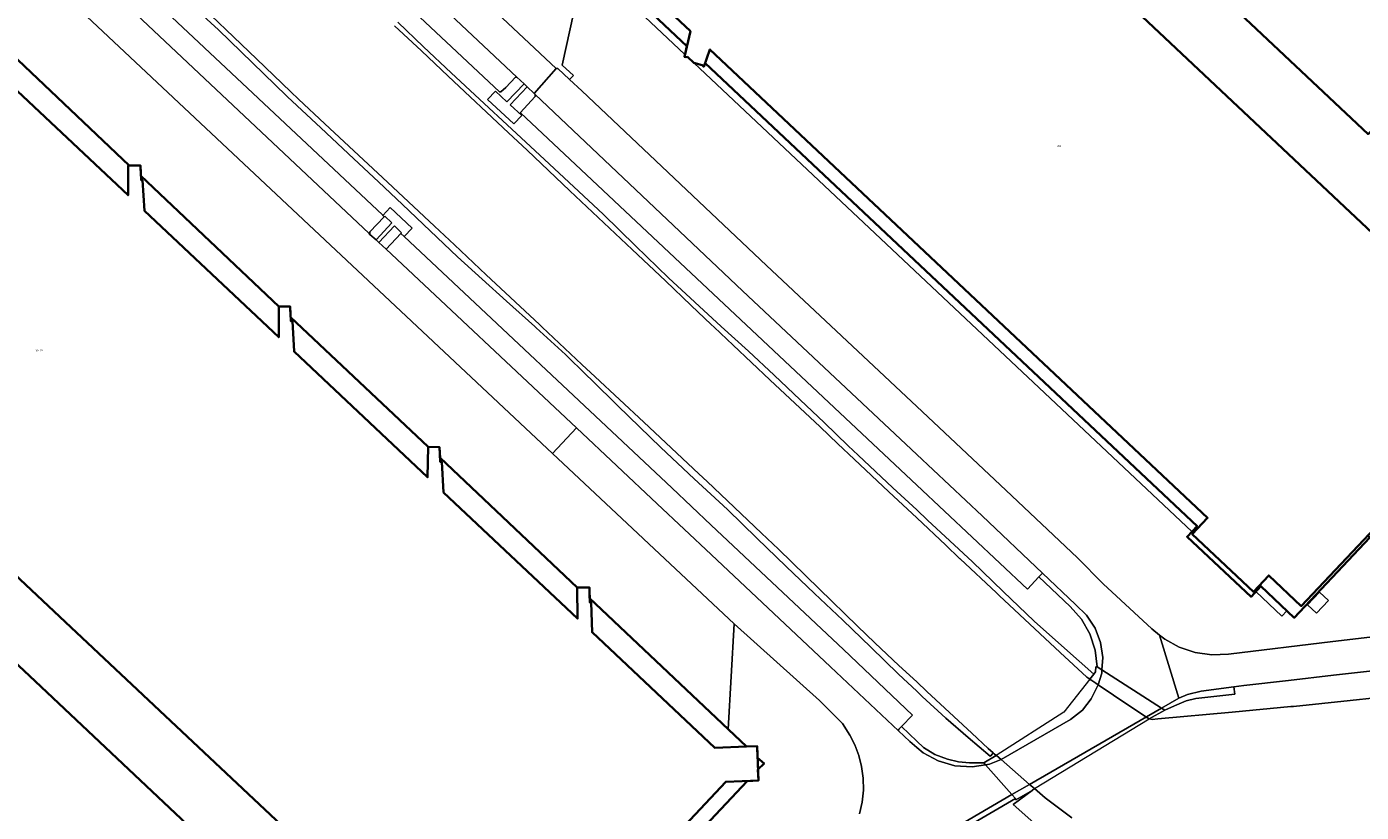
# Model space of a CAD drawing. Header units: metres. Extents: x 73718 to 76933, y 443658 to 446696.
# Tile 141 of 153: x 75856 to 76137, y 445691 to 445856. Entities that reach past the tile are written whole.
import ezdxf
from ezdxf.enums import TextEntityAlignment as Align

# ---------------------------------------------------------------- set-up
doc = ezdxf.new("R2010")
doc.units = ezdxf.units.M
for name, color, linetype, lineweight in [('B-WE-GR-GROENVOORZIENING-GV', 80, 'Continuous', 18), ('B-WE-KW-KUNSTWERK_DEK-GV', 170, 'Continuous', 18), ('B-WE-OG-BEBOUWING-GV', 7, 'Continuous', 35), ('B-WE-OG-BEBOUWING-T18', 10, 'Continuous', 18), ('B-WE-OG-BEBOUWING_LUIFEL-GV', 7, 'Continuous', 18), ('B-WE-OG-BEBOUWING_OVERBOUWING-GV', 7, 'Continuous', 18), ('B-WE-OG-TERREIN_ERF-GV', 7, 'Continuous', 18), ('B-WE-OG-TERREIN_OEVER-GV', 7, 'Continuous', 18), ('B-WE-OG-WATER_SLOOT-GV', 120, 'Continuous', 18), ('B-WE-VH-GESLOTENVERHARDING_ASFALT-GV', 10, 'Continuous', 18), ('B-WE-VH-ONVERHARD-GV', 252, 'Continuous', 18), ('B-WE-VH-OPENVERHARDING_BETONSTRAATSTEEN-GV', 30, 'Continuous', 18), ('B-WE-VH-OPENVERHARDING_TEGEL-GV', 30, 'Continuous', 18)]:
    doc.layers.add(name, color=color, linetype=linetype, lineweight=lineweight)
doc.styles.add('NLCS-ISO-M200-T18', font='NLCS-ISO.ttf', dxfattribs={"height": 0.36})

msp = doc.modelspace()

# ---------------------------------------------------------------- linework, layer by layer
at = {"layer": 'B-WE-GR-GROENVOORZIENING-GV', "flags": 128}
for points in [[(75934.086, 445857.355), (75939.476, 445852.182), (75945.349, 445846.702), (75951.282, 445841.167), (75958.087, 445834.864), (75964.96, 445828.497), (75971.085, 445822.766), (75977.271, 445816.978), (75984.112, 445810.317), (75991.021, 445803.588), (75996.537, 445798.502), (76002.108, 445793.365), (76007.867, 445788.182), (76013.275, 445783.096), (76018.738, 445777.959), (76023.752, 445773.124), (76028.817, 445768.24), (76030.912, 445766.28), (76038.215, 445759.449), (76043.224, 445754.764), (76045.518, 445752.618), (76050.21, 445748.249), (76054.949, 445743.835), (76061.396, 445737.639), (76067.908, 445731.38), (76074.283, 445725.722), (76080.471, 445720.229), (76080.823, 445720.677), (76080.926, 445721.768), (76081.186, 445721.743), (76080.776, 445725.294), (76079.659, 445728.688), (76077.88, 445731.788), (76075.513, 445734.466), (76068.94, 445740.687), (76066.519, 445738.098), (76043.224, 445759.982), (75959.879, 445838.275), (75959.855, 445838.299), (75962.962, 445841.702), (75963.005, 445842.177), (75962.777, 445842.391), (75961.308, 445843.765), (75957.718, 445839.995), (75960.144, 445837.74), (75958.517, 445835.967), (75952.975, 445841.087), (75954.623, 445842.862), (75957.054, 445840.614), (75960.657, 445844.374), (75959.111, 445845.821), (75958.822, 445845.821), (75956.804, 445843.643), (75955.785, 445842.73), (75955.512, 445842.73), (75862.633, 445929.786)], [(75838.8, 445903.205), (75930.851, 445816.826), (75930.944, 445816.735), (75932.456, 445818.359), (75937.087, 445814.048), (75935.441, 445812.28), (75991.724, 445759.381), (76000, 445751.594), (76027.845, 445725.395), (76042.372, 445711.568), (76040.009, 445709.195), (76043.224, 445706.159), (76044.639, 445704.822), (76047.054, 445703.328), (76049.711, 445702.33), (76052.015, 445701.806), (76054.366, 445701.57), (76056.135, 445701.55), (76057.364, 445701.579), (76059.97, 445703.1), (76059.529, 445703.483), (76059.332, 445703.654), (76059.101, 445703.397), (76058.792, 445703.054), (76058.693, 445702.944), (76054.037, 445706.919), (76049.334, 445710.935), (76044.392, 445715.555), (76043.224, 445716.647), (76039.399, 445720.222), (76033.562, 445725.88), (76027.665, 445731.596), (76021.755, 445737.219), (76015.786, 445742.899), (76009.626, 445748.844), (76003.404, 445754.85), (75996.456, 445761.332), (75989.437, 445767.88), (75984.925, 445772.249), (75980.367, 445776.663), (75974.887, 445782.035), (75973.769, 445783.132), (75969.352, 445787.462), (75963.192, 445793.049), (75962.89, 445793.322), (75956.969, 445798.692), (75951.848, 445803.312), (75946.675, 445807.979), (75940.909, 445813.459), (75935.084, 445818.994), (75929.998, 445823.793), (75924.861, 445828.641), (75917.913, 445835.123), (75910.895, 445841.671), (75910.707, 445841.854), (75903.53, 445848.817), (75896.353, 445855.781), (75889.083, 445862.514)], [(76067.856, 445688.972), (76063.536, 445692.812), (76067.482, 445695.769), (76064.111, 445693.808), (76063.977, 445694.038), (76043.224, 445681.954)]]:
    msp.add_lwpolyline(points, dxfattribs=at)
for points in [[(75928.219, 445813.243), (75928.241, 445812.74), (75929.516, 445811.57), (75932.84, 445815.132), (75931.352, 445816.578), (75931.233, 445816.455)], [(75930.109, 445811.027), (75931.661, 445809.604), (75934.744, 445812.935), (75934.864, 445813.07), (75933.382, 445814.525)]]:
    msp.add_lwpolyline(points, close=True, dxfattribs=at)
at = {"layer": 'B-WE-KW-KUNSTWERK_DEK-GV', "flags": 128}
msp.add_lwpolyline([(76057.364, 445701.579), (76057.722, 445701.171), (76063.239, 445694.879), (76063.977, 445694.038), (76064.111, 445693.808), (76067.482, 445695.769), (76067.993, 445696.152), (76092.095, 445710.809), (76095.385, 445712.622), (76094.708, 445713.057), (76082.19, 445721.098), (76081.186, 445721.743), (76080.926, 445721.768), (76080.823, 445720.677), (76080.471, 445720.229), (76079.632, 445719.161), (76074.169, 445712.209), (76059.97, 445703.1)], close=True, dxfattribs=at)
at = {"layer": 'B-WE-OG-BEBOUWING-GV', "flags": 128}
for points in [[(76138.166, 445833.824), (76052.343, 445914.585), (76052.228, 445914.693), (75863.242, 446092.616), (75741.815, 446206.946), (75731.982, 446196.503), (75716.271, 446179.806), (75680.473, 446141.761), (75676.998, 446138.067), (75676.163, 446137.178), (75672.636, 446140.5), (75600.69, 446064.129)], [(75606.47, 445954.452), (75669.826, 445895.091), (75716.273, 445851.519), (75856.62, 445719.86), (75937.6, 445643.509), (75946.91, 445653.417), (75863.021, 445732.284), (75725.924, 445861.322), (75694.751, 445890.662), (75659.312, 445924.019), (75632.337, 445949.407), (75634.63, 445951.695), (75602.964, 445981.899), (75634.673, 446015.77), (75647.344, 446028.984), (75650.803, 446032.664), (75648.513, 446034.817), (75644.917, 446030.991), (75622.167, 446052.377)], [(76138.166, 445833.824), (76052.343, 445914.585)], [(75669.826, 445895.091), (75716.273, 445851.519), (75856.62, 445719.86), (75937.6, 445643.509), (75946.91, 445653.417), (75863.021, 445732.284), (75694.751, 445890.662)], [(76061.139, 445886.369), (76167.502, 445786.255)], [(76061.139, 445886.369), (76167.502, 445786.255)], [(75725.924, 445861.322), (75863.021, 445732.284), (75946.91, 445653.417)], [(75725.924, 445861.322), (75863.021, 445732.284), (75946.91, 445653.417)], [(75966.709, 445654.218), (76007.563, 445697.736), (76009.93, 445697.821), (76009.844, 445700.189), (76011.142, 445701.417), (76009.756, 445702.632), (76009.668, 445705.079), (76007.462, 445704.999), (75974.444, 445736.213), (75974.382, 445738.471), (75971.839, 445738.442), (75942.977, 445765.759), (75942.847, 445767.977), (75940.478, 445768.025), (75911.538, 445795.314), (75911.425, 445797.567), (75909.087, 445797.581), (75880.078, 445825.056), (75879.955, 445827.226), (75877.621, 445827.249), (75848.615, 445854.624)], [(75852.727, 445614.652), (75881.767, 445587.402), (75881.886, 445585.024), (75884.325, 445585.094), (75885.598, 445583.752), (75886.772, 445585.164), (75889.212, 445585.234), (75889.148, 445587.449), (75930.055, 445630.986), (75927.813, 445633.093), (75937.6, 445643.509), (75856.62, 445719.86), (75716.273, 445851.519)], [(75854.894, 445619.074), (75856.843, 445617.39), (75882.085, 445593.516), (75881.151, 445592.528), (75881.53, 445592.169), (75881.886, 445585.024), (75889.212, 445585.234), (75889.011, 445592.239), (75927.813, 445633.093), (75937.6, 445643.509), (75856.62, 445719.86), (75716.273, 445851.519)], [(75965.536, 445657.509), (76003.053, 445697.573), (76009.93, 445697.821), (76009.668, 445705.079), (76007.462, 445704.999), (76000.74, 445704.757), (75974.956, 445729.042), (75974.784, 445735.304), (75974.469, 445735.295), (75974.382, 445738.471), (75971.839, 445738.442), (75971.915, 445731.906), (75943.718, 445758.457), (75943.341, 445764.875), (75943.03, 445764.857), (75942.847, 445767.977), (75940.478, 445768.025), (75940.35, 445761.629), (75912.278, 445788.062), (75911.956, 445794.508), (75911.579, 445794.489), (75911.425, 445797.567), (75909.087, 445797.581), (75909.05, 445791.102), (75880.792, 445817.711), (75880.427, 445824.128), (75880.132, 445824.111), (75879.955, 445827.226), (75877.409, 445827.251), (75877.348, 445820.954), (75849.373, 445847.297)]]:
    msp.add_lwpolyline(points, dxfattribs=at)
for points in [[(76052.343, 445914.585), (76138.166, 445833.824), (76139.228, 445834.953), (76182.974, 445881.44), (76183.597, 445885.039), (76111.043, 445952.48), (76112.582, 445954.121), (76112.111, 445954.565), (76107.642, 445955.641), (76107.831, 445958.594), (76100.349, 445965.64), (76098.781, 445963.972), (76053.414, 445915.724)], [(76138.166, 445833.824), (76139.228, 445834.953), (76182.974, 445881.44), (76183.926, 445886.94), (76100.349, 445965.64), (76053.414, 445915.724), (76052.343, 445914.585)], [(75976.63, 445873.375), (75974.711, 445871.365), (75994.908, 445852.358), (75994.369, 445850.108), (75994.746, 445850.018), (75995.003, 445850.05), (75996.339, 445848.791), (75998.09, 445848.32), (75998.446, 445848.005), (75998.717, 445848.774), (76102.216, 445751.373), (76100.11, 445749.135), (76113.546, 445736.491), (76115.625, 445738.7), (76122.643, 445732.099), (76138.514, 445748.972), (76138.101, 445749.361), (76139.626, 445750.976), (76142.263, 445748.513), (76168.606, 445776.61), (76167.502, 445786.255), (76061.139, 445886.369), (76021.003, 445924.146), (75975.061, 445874.852)], [(75994.369, 445850.108), (75994.746, 445850.018), (75995.003, 445850.05), (75996.339, 445848.791), (75998.09, 445848.32), (75998.446, 445848.005), (75999.724, 445851.64), (76104.419, 445753.103), (76101.172, 445749.64), (76114.06, 445737.554), (76117.273, 445740.975), (76124.112, 445734.551), (76139.626, 445750.976), (76142.263, 445748.513), (76168.606, 445776.61), (76167.502, 445786.255), (76061.139, 445886.369), (76021.003, 445924.146), (75975.061, 445874.852), (75995.653, 445855.471)]]:
    msp.add_lwpolyline(points, close=True, dxfattribs=at)
at = {"layer": 'B-WE-OG-BEBOUWING_LUIFEL-GV', "flags": 128}
for points in [[(75994.908, 445852.358), (75976.324, 445869.847), (75975.241, 445868.697), (75994.484, 445850.586)], [(75998.09, 445848.32), (75996.412, 445848.771), (76101.126, 445750.214), (76102.216, 445751.373), (75998.717, 445848.774), (75998.446, 445848.005)], [(76115.625, 445738.7), (76114.583, 445737.593), (76120.05, 445732.442), (76121.107, 445733.544)]]:
    msp.add_lwpolyline(points, close=True, dxfattribs=at)
at = {"layer": 'B-WE-OG-BEBOUWING_OVERBOUWING-GV', "flags": 128}
msp.add_lwpolyline([(76125.456, 445734.797), (76127.329, 445733.035), (76129.846, 445735.71), (76127.972, 445737.472)], close=True, dxfattribs=at)
at = {"layer": 'B-WE-OG-TERREIN_ERF-GV', "flags": 128}
for points in [[(75866.606, 445942.272), (75967.404, 445847.653), (75967.776, 445847.653), (75970.228, 445845.336), (75971.012, 445846.167), (75968.634, 445848.292), (75973.401, 445870.04)], [(76139.626, 445750.976), (76124.112, 445734.551), (76117.273, 445740.975), (76114.06, 445737.554), (76101.172, 445749.64), (76104.419, 445753.103), (75999.724, 445851.64), (75998.446, 445848.005), (75998.09, 445848.32), (75996.339, 445848.791), (75995.003, 445850.05), (75994.746, 445850.018), (75994.369, 445850.108), (75995.653, 445855.471), (75975.061, 445874.852)], [(75973.401, 445870.04), (75968.634, 445848.292), (75971.012, 445846.167), (75970.228, 445845.336), (75972.765, 445842.939), (76000, 445817.204), (76011.654, 445806.19), (76043.224, 445776.53), (76061.959, 445758.928), (76077.077, 445744.688), (76082.449, 445739.234), (76092.648, 445729.776), (76094.288, 445728.452), (76095.381, 445727.569), (76098.464, 445725.884), (76101.797, 445724.774), (76105.275, 445724.275), (76108.785, 445724.403), (76130.769, 445727.081), (76139.71, 445728.136)], [(75849.373, 445847.297), (75877.348, 445820.954), (75877.409, 445827.251), (75879.955, 445827.226), (75880.132, 445824.111), (75880.427, 445824.128), (75880.792, 445817.711), (75909.05, 445791.102), (75909.087, 445797.581), (75911.425, 445797.567), (75911.579, 445794.489), (75911.956, 445794.508), (75912.278, 445788.062), (75940.35, 445761.629), (75940.478, 445768.025), (75942.847, 445767.977), (75943.03, 445764.857), (75943.341, 445764.875), (75943.718, 445758.457), (75971.915, 445731.906), (75971.839, 445738.442), (75974.382, 445738.471), (75974.469, 445735.295), (75974.784, 445735.304), (75974.956, 445729.042), (76000.74, 445704.757), (76007.462, 445704.999), (76003.572, 445708.677), (76004.807, 445730.816), (75966.638, 445766.66), (75857.237, 445869.396)], [(76031.196, 445690.859), (76031.761, 445693.321), (76032.025, 445695.834), (76031.985, 445698.341), (76031.652, 445700.791), (76031.047, 445703.134), (76030.203, 445705.332), (76029.157, 445707.354), (76027.628, 445709.864), (76022.75, 445714.707), (76004.807, 445730.816), (76003.572, 445708.677), (76007.462, 445704.999), (76009.668, 445705.079), (76009.93, 445697.821), (76003.053, 445697.573), (75965.536, 445657.509)]]:
    msp.add_lwpolyline(points, dxfattribs=at)
at = {"layer": 'B-WE-OG-TERREIN_OEVER-GV', "flags": 128}
for points in [[(75889.083, 445862.514), (75896.353, 445855.781), (75903.53, 445848.817), (75910.707, 445841.854), (75910.895, 445841.671), (75917.913, 445835.123), (75924.861, 445828.641), (75929.998, 445823.793), (75935.084, 445818.994), (75940.909, 445813.459), (75946.675, 445807.979), (75951.848, 445803.312), (75956.969, 445798.692), (75962.89, 445793.322), (75963.192, 445793.049), (75969.352, 445787.462), (75973.769, 445783.132), (75974.887, 445782.035), (75980.367, 445776.663), (75984.925, 445772.249), (75989.437, 445767.88), (75996.456, 445761.332), (76003.404, 445754.85), (76009.626, 445748.844), (76015.786, 445742.899), (76021.755, 445737.219), (76027.665, 445731.596), (76033.562, 445725.88), (76039.399, 445720.222), (76043.224, 445716.647), (76044.392, 445715.555), (76049.334, 445710.935), (76054.037, 445706.919), (76058.693, 445702.944), (76058.792, 445703.054), (76059.101, 445703.397), (76059.332, 445703.654), (76058.269, 445704.574), (76054.831, 445707.773), (76045.356, 445716.592), (76043.224, 445718.576), (76039.467, 445722.072), (76034.439, 445726.811), (76030.751, 445730.287), (76022.683, 445738.169), (76014.16, 445746.496), (76010.609, 445749.877), (75999.191, 445760.745), (75997.436, 445762.383), (75985.83, 445773.219), (75975.585, 445782.783), (75972.791, 445785.392), (75964.459, 445793.21), (75963.865, 445793.767), (75952.712, 445804.233), (75945.99, 445810.54), (75941.822, 445814.436), (75930.842, 445824.697), (75926.854, 445828.424), (75918.737, 445836.006), (75913.178, 445841.198), (75911.564, 445842.747), (75904.349, 445849.671), (75889.985, 445863.455)], [(75933.398, 445856.617), (75939.058, 445851.343), (75944.711, 445846.023), (75957.374, 445834.106), (75961.282, 445830.428), (75970.283, 445821.919), (75983.378, 445809.541), (75990.361, 445802.94), (75995.827, 445797.754), (76000, 445793.796), (76000.618, 445793.21), (76004.628, 445789.407), (76012.362, 445782.126), (76022.894, 445772.213), (76026.645, 445768.682), (76030.106, 445765.424), (76037.388, 445758.57), (76043.224, 445753.077), (76049.338, 445747.322), (76052.26, 445744.571), (76052.346, 445744.49), (76059.988, 445737.351), (76060.596, 445736.783), (76073.423, 445724.801), (76079.023, 445719.569), (76079.632, 445719.161), (76080.471, 445720.229), (76074.283, 445725.722), (76067.908, 445731.38), (76061.396, 445737.639), (76054.949, 445743.835), (76050.21, 445748.249), (76045.518, 445752.618), (76043.224, 445754.764), (76038.215, 445759.449), (76030.912, 445766.28), (76028.817, 445768.24), (76023.752, 445773.124), (76018.738, 445777.959), (76013.275, 445783.096), (76007.867, 445788.182), (76002.108, 445793.365), (75996.537, 445798.502), (75991.021, 445803.588), (75984.112, 445810.317), (75977.271, 445816.978), (75971.085, 445822.766), (75964.96, 445828.497), (75958.087, 445834.864), (75951.282, 445841.167), (75945.349, 445846.702), (75939.476, 445852.182), (75934.086, 445857.355)], [(76139.086, 445720.931), (76130.92, 445719.976), (76121.418, 445718.915), (76112.011, 445717.865), (76109.955, 445717.578), (76110.173, 445716.021), (76101.917, 445715.083), (76099.88, 445714.614), (76097.46, 445713.531), (76095.385, 445712.622), (76092.095, 445710.809), (76092.771, 445710.704), (76093.919, 445710.81), (76109.592, 445712.26), (76121.928, 445713.4), (76122.447, 445713.448), (76134.377, 445714.694), (76139.653, 445715.218)], [(76075.826, 445689.966), (76070.241, 445694.205), (76067.993, 445696.152), (76067.482, 445695.769), (76063.536, 445692.812), (76067.856, 445688.972)]]:
    msp.add_lwpolyline(points, dxfattribs=at)
at = {"layer": 'B-WE-OG-WATER_SLOOT-GV', "flags": 128}
for points in [[(75889.985, 445863.455), (75904.349, 445849.671), (75911.564, 445842.747), (75913.178, 445841.198), (75918.737, 445836.006), (75926.854, 445828.424), (75930.842, 445824.697), (75941.822, 445814.436), (75945.99, 445810.54), (75952.712, 445804.233), (75963.865, 445793.767), (75964.459, 445793.21), (75972.791, 445785.392), (75975.585, 445782.783), (75985.83, 445773.219), (75997.436, 445762.383), (75999.191, 445760.745), (76010.609, 445749.877), (76014.16, 445746.496), (76022.683, 445738.169), (76030.751, 445730.287), (76034.439, 445726.811), (76039.467, 445722.072), (76043.224, 445718.576), (76045.356, 445716.592), (76054.831, 445707.773), (76058.269, 445704.574), (76059.332, 445703.654), (76059.529, 445703.483), (76059.97, 445703.1), (76059.988, 445703.085), (76060.969, 445702.235), (76066.963, 445697.044), (76067.62, 445696.475), (76067.993, 445696.152), (76070.241, 445694.205), (76075.826, 445689.966)], [(76139.653, 445715.218), (76134.377, 445714.694), (76122.447, 445713.448), (76121.928, 445713.4), (76109.592, 445712.26), (76093.919, 445710.81), (76092.771, 445710.704), (76092.095, 445710.809), (76091.417, 445711.264), (76084.605, 445715.829), (76081.41, 445717.969), (76080.87, 445718.331), (76080.086, 445718.857), (76079.731, 445719.095), (76079.632, 445719.161), (76079.023, 445719.569), (76073.423, 445724.801), (76060.596, 445736.783), (76059.988, 445737.351), (76052.346, 445744.49), (76052.26, 445744.571), (76049.338, 445747.322), (76043.224, 445753.077), (76037.388, 445758.57), (76030.106, 445765.424), (76026.645, 445768.682), (76022.894, 445772.213), (76012.362, 445782.126), (76004.628, 445789.407), (76000.618, 445793.21), (76000, 445793.796), (75995.827, 445797.754), (75990.361, 445802.94), (75983.378, 445809.541), (75970.283, 445821.919), (75961.282, 445830.428), (75957.374, 445834.106), (75944.711, 445846.023), (75939.058, 445851.343), (75933.398, 445856.617)]]:
    msp.add_lwpolyline(points, dxfattribs=at)
at = {"layer": 'B-WE-VH-GESLOTENVERHARDING_ASFALT-GV', "flags": 128}
for points in [[(75863.543, 445935.736), (75864.205, 445935.121), (75865.842, 445933.599), (75959.111, 445845.821), (75960.657, 445844.374), (75961.308, 445843.765), (75962.777, 445842.391), (75967.404, 445847.653), (75866.606, 445942.272), (75861.916, 445937.248)], [(75966.638, 445766.66), (75971.689, 445772.009), (75931.661, 445809.604), (75930.109, 445811.027), (75929.516, 445811.57), (75928.241, 445812.74), (75928.037, 445812.927), (75862.424, 445874.744), (75857.237, 445869.396)], [(75962.777, 445842.391), (75963.005, 445842.177), (76000, 445807.091), (76006.615, 445800.84), (76043.224, 445766.462), (76057.01, 445753.515), (76069.693, 445741.492), (76076.649, 445734.898), (76078.967, 445732.635), (76080.744, 445729.926), (76081.897, 445726.898), (76082.371, 445723.693), (76082.19, 445721.098), (76094.708, 445713.057), (76098.38, 445715.177), (76094.288, 445728.452), (76092.648, 445729.776), (76082.449, 445739.234), (76077.077, 445744.688), (76061.959, 445758.928), (76043.224, 445776.53), (76011.654, 445806.19), (76000, 445817.204), (75972.765, 445842.939), (75970.228, 445845.336), (75967.776, 445847.653), (75967.404, 445847.653)], [(76057.722, 445701.171), (76063.239, 445694.879), (76066.963, 445697.044), (76094.708, 445713.057), (76082.19, 445721.098), (76082.145, 445720.461), (76081.41, 445717.969), (76079.907, 445715.017), (76078.096, 445712.633), (76075.549, 445710.661), (76060.969, 445702.235), (76058.512, 445701.292)]]:
    msp.add_lwpolyline(points, close=True, dxfattribs=at)
for points in [[(76043.224, 445683.225), (76063.239, 445694.879), (76057.722, 445701.171), (76054.913, 445700.741), (76051.279, 445700.968), (76047.776, 445701.963), (76044.566, 445703.681), (76043.224, 445704.825), (76041.794, 445706.043), (76039.373, 445708.32), (76025.085, 445721.768), (76000, 445745.391), (75988.66, 445756.07), (75971.689, 445772.009), (75966.638, 445766.66), (76004.807, 445730.816), (76022.75, 445714.707), (76027.628, 445709.864), (76029.157, 445707.354), (76030.203, 445705.332), (76031.047, 445703.134), (76031.652, 445700.791), (76031.985, 445698.341), (76032.025, 445695.834), (76031.761, 445693.321), (76031.196, 445690.859)], [(76139.71, 445728.136), (76130.769, 445727.081), (76108.785, 445724.403), (76105.275, 445724.275), (76101.797, 445724.774), (76098.464, 445725.884), (76095.381, 445727.569), (76094.288, 445728.452), (76098.38, 445715.177), (76100.204, 445715.945), (76103.084, 445716.617), (76109.955, 445717.578), (76112.011, 445717.865), (76121.418, 445718.915), (76130.92, 445719.976), (76139.086, 445720.931)]]:
    msp.add_lwpolyline(points, dxfattribs=at)
at = {"layer": 'B-WE-VH-ONVERHARD-GV', "flags": 128}
for points in [[(76081.41, 445717.969), (76084.605, 445715.829), (76091.417, 445711.264), (76092.095, 445710.809), (76095.385, 445712.622), (76094.708, 445713.057), (76082.19, 445721.098), (76081.186, 445721.743), (76080.926, 445721.768), (76080.823, 445720.677), (76080.471, 445720.229), (76079.632, 445719.161), (76079.731, 445719.095), (76080.086, 445718.857), (76080.87, 445718.331)], [(76057.722, 445701.171), (76063.239, 445694.879), (76063.977, 445694.038), (76064.111, 445693.808), (76067.482, 445695.769), (76067.993, 445696.152), (76067.62, 445696.475), (76066.963, 445697.044), (76060.969, 445702.235), (76059.988, 445703.085), (76059.97, 445703.1), (76057.364, 445701.579)]]:
    msp.add_lwpolyline(points, close=True, dxfattribs=at)
at = {"layer": 'B-WE-VH-OPENVERHARDING_BETONSTRAATSTEEN-GV', "flags": 128}
for points in [[(75958.822, 445845.821), (75959.111, 445845.821), (75865.842, 445933.599), (75865.85, 445933.218), (75862.633, 445929.786), (75955.512, 445842.73), (75955.785, 445842.73), (75956.804, 445843.643)], [(75838.8, 445903.205), (75835.759, 445899.866), (75862.424, 445874.744), (75928.037, 445812.927), (75928.241, 445812.74), (75928.219, 445813.243), (75931.233, 445816.455), (75930.944, 445816.735), (75930.851, 445816.826)], [(75959.879, 445838.275), (76043.224, 445759.982), (76066.519, 445738.098), (76068.94, 445740.687), (76069.693, 445741.492), (76057.01, 445753.515), (76043.224, 445766.462), (76006.615, 445800.84), (76000, 445807.091), (75963.005, 445842.177), (75962.962, 445841.702), (75959.855, 445838.299)], [(75935.441, 445812.28), (75934.744, 445812.935), (75931.661, 445809.604), (75971.689, 445772.009), (75988.66, 445756.07), (76000, 445745.391), (76025.085, 445721.768), (76039.373, 445708.32), (76039.468, 445708.652), (76040.009, 445709.195), (76042.372, 445711.568), (76027.845, 445725.395), (76000, 445751.594), (75991.724, 445759.381)]]:
    msp.add_lwpolyline(points, close=True, dxfattribs=at)
at = {"layer": 'B-WE-VH-OPENVERHARDING_TEGEL-GV', "flags": 128}
for points in [[(75961.308, 445843.765), (75960.657, 445844.374), (75957.054, 445840.614), (75954.623, 445842.862), (75952.975, 445841.087), (75958.517, 445835.967), (75960.144, 445837.74), (75957.718, 445839.995)], [(75933.382, 445814.525), (75934.864, 445813.07), (75934.744, 445812.935), (75935.441, 445812.28), (75937.087, 445814.048), (75932.456, 445818.359), (75930.944, 445816.735), (75931.233, 445816.455), (75931.352, 445816.578), (75932.84, 445815.132), (75929.516, 445811.57), (75930.109, 445811.027)], [(76081.186, 445721.743), (76082.19, 445721.098), (76082.371, 445723.693), (76081.897, 445726.898), (76080.744, 445729.926), (76078.967, 445732.635), (76076.649, 445734.898), (76069.693, 445741.492), (76068.94, 445740.687), (76075.513, 445734.466), (76077.88, 445731.788), (76079.659, 445728.688), (76080.776, 445725.294)], [(76057.364, 445701.579), (76057.722, 445701.171), (76058.512, 445701.292), (76060.969, 445702.235), (76075.549, 445710.661), (76078.096, 445712.633), (76079.907, 445715.017), (76081.41, 445717.969), (76082.145, 445720.461), (76082.19, 445721.098), (76081.186, 445721.743), (76080.926, 445721.768), (76080.823, 445720.677), (76080.471, 445720.229), (76079.632, 445719.161), (76074.169, 445712.209), (76059.97, 445703.1)], [(76094.708, 445713.057), (76095.385, 445712.622), (76097.46, 445713.531), (76099.88, 445714.614), (76101.917, 445715.083), (76110.173, 445716.021), (76109.955, 445717.578), (76103.084, 445716.617), (76100.204, 445715.945), (76098.38, 445715.177)], [(76063.239, 445694.879), (76063.977, 445694.038), (76064.111, 445693.808), (76067.482, 445695.769), (76067.993, 445696.152), (76092.095, 445710.809), (76095.385, 445712.622), (76094.708, 445713.057), (76066.963, 445697.044)], [(76057.722, 445701.171), (76057.364, 445701.579), (76056.135, 445701.55), (76054.366, 445701.57), (76052.015, 445701.806), (76049.711, 445702.33), (76047.054, 445703.328), (76044.639, 445704.822), (76043.224, 445706.159), (76040.009, 445709.195), (76039.468, 445708.652), (76039.373, 445708.32), (76041.794, 445706.043), (76043.224, 445704.825), (76044.566, 445703.681), (76047.776, 445701.963), (76051.279, 445700.968), (76054.913, 445700.741)], [(76063.977, 445694.038), (76063.239, 445694.879), (76043.224, 445683.225), (76019.059, 445669.155), (76019.626, 445668.213), (76043.224, 445681.954)]]:
    msp.add_lwpolyline(points, close=True, dxfattribs=at)

# ---------------------------------------------------------------- texts
at = {"layer": 'B-WE-OG-BEBOUWING-T18', "style": 'NLCS-ISO-M200-T18'}
for s, p in [('280', (76073.197, 445831.315)), ('280', (76073.197, 445831.315)), ('160-231', (75858.641, 445788.294)), ('160-231', (75858.641, 445788.294))]:
    msp.add_text(s, height=0.36, dxfattribs=at).set_placement(p, align=Align.MIDDLE)

doc.saveas('drawing.dxf')
